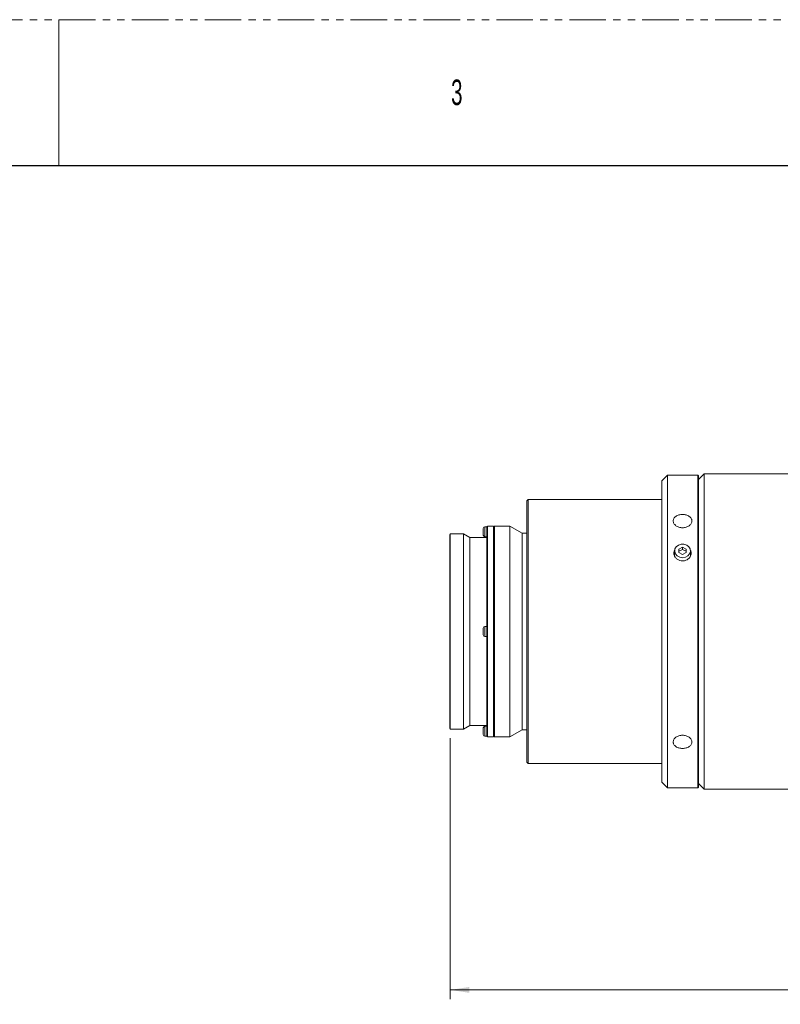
# Model space of a CAD drawing. Header units: millimetres. Extents: x 0 to 1118, y 0 to 864.
# Tile 72 of 78: x 692 to 824, y 692 to 864. Entities that reach past the tile are written whole.
import ezdxf

# ---------------------------------------------------------------- set-up
doc = ezdxf.new("R2010")
doc.units = ezdxf.units.MM
doc.linetypes.add('PHANTOM', pattern=[12.7, 6.35, -1.27, 1.27, -1.27, 1.27, -1.27])
doc.styles.add('SLDTEXTSTYLE1', font='TXT', dxfattribs={"width": 0.6})
doc.styles.add('SLDTEXTSTYLE3', font='TXT', dxfattribs={"width": 0.605})
doc.dimstyles.new('SLDDIMSTYLE2', dxfattribs={"dimtxt": 3.175, "dimasz": 3.302, "dimexe": 0, "dimexo": 0.0625, "dimgap": 0.79375, "dimtad": 0, "dimtih": 1, "dimtoh": 1, "dimlfac": 2, "dimrnd": 1e-09, "dimzin": 4, "dimdsep": 46, "dimtxsty": 'SLDTEXTSTYLE3', "dimsah": 1, "dimcen": 0.09, "dimadec": 0, "dimazin": 1, "dimtfac": 1, "dimtofl": 0, "dimtmove": 0, "dimatfit": 3, "dimfxl": 1, "dimfrac": 2, "dimtolj": 1, "dimtzin": 12, "dimarcsym": 0})

# ---------------------------------------------------------------- blocks, each defined once
blk = doc.blocks.new('_D_35')
at = {"color": 7, "linetype": 'Continuous', "lineweight": 0}
for p, q in [((766.66, 738.38), (766.66, 692.92)), ((924.76, 725.33), (924.76, 692.92)), ((766.66, 694.52), (839.04, 694.52)), ((924.76, 694.52), (852.38, 694.52))]:
    blk.add_line(p, q, dxfattribs=at)
for points in [[(766.66, 694.52), (769.96, 694.01), (769.96, 695.03)], [(924.76, 694.52), (921.45, 695.03), (921.45, 694.01)]]:
    blk.add_solid(points, dxfattribs=at)
at = {"color": 7, "linetype": 'Continuous', "lineweight": 0, "insert": (839.04, 696.18), "char_height": 3.175, "attachment_point": 1, "style": 'SLDTEXTSTYLE3'}
blk.add_mtext('316.20', dxfattribs=at)

msp = doc.modelspace()

# ---------------------------------------------------------------- linework, layer by layer
at = {"color": 7, "linetype": 'PHANTOM', "lineweight": 0}
msp.add_line((0, 863.6), (1117.6, 863.6), dxfattribs=at)
at = {"color": 7, "linetype": 'Continuous', "lineweight": 0}
msp.add_line((698.5, 863.6), (698.5, 838.2), dxfattribs=at)
at = {"color": 7, "linetype": 'Continuous', "lineweight": 30}
msp.add_line((12.7, 838.2), (1104.9, 838.2), dxfattribs=at)
at = {"color": 7, "linetype": 'Continuous', "lineweight": 15}
for p, q in [((804.5061, 784.2319), (803.5061, 783.2319)), ((809.7561, 784.2319), (804.5061, 784.2319)), ((804.5061, 784.2319), (804.5061, 729.7319)), ((809.8561, 784.1319), (809.7561, 784.2319)), ((809.7561, 784.2319), (809.7561, 729.7319)), ((810.8561, 784.4819), (809.8561, 783.4819)), ((853.4811, 784.4819), (810.8561, 784.4819)), ((810.8561, 784.4819), (810.8561, 729.4819)), ((803.5061, 783.2319), (803.5061, 730.7319)), ((809.8561, 784.1319), (809.8561, 729.8319)), ((780.2311, 779.9819), (779.9811, 779.7319)), ((779.9811, 779.7319), (779.9811, 734.2319)), ((803.5061, 779.9819), (780.2311, 779.9819)), ((780.2311, 779.9819), (780.2311, 733.9819)), ((766.6561, 773.9819), (766.5561, 773.8819)), ((766.5561, 773.8819), (766.5561, 740.0819)), ((768.9561, 773.9819), (766.6561, 773.9819)), ((766.6561, 773.9819), (766.6561, 739.9819)), ((770.0386, 773.3569), (768.9561, 773.9819)), ((768.9561, 773.9819), (768.9561, 739.9819)), ((772.3811, 774.9319), (772.3811, 773.7819)), ((773.0311, 775.2319), (772.6811, 775.2319)), ((773.1311, 775.3569), (773.0311, 775.2569)), ((773.0311, 775.2569), (773.0311, 738.7069)), ((774.1811, 775.3569), (773.1311, 775.3569)), ((773.1311, 775.3569), (773.1311, 738.6069)), ((774.2811, 775.2569), (774.1811, 775.3569)), ((774.1811, 775.3569), (774.1811, 738.6069)), ((774.3811, 775.3569), (774.2811, 775.2569)), ((774.2811, 775.2569), (774.2811, 738.7069)), ((777.0311, 775.3569), (774.3811, 775.3569)), ((774.3811, 775.3569), (774.3811, 738.6069)), ((779.1962, 774.1069), (777.0311, 775.3569)), ((777.0311, 775.3569), (777.0311, 738.6069)), ((779.9811, 774.1069), (779.1962, 774.1069)), ((779.1962, 774.1069), (779.1962, 739.8569)), ((773.0311, 773.3569), (770.0386, 773.3569)), ((770.0386, 773.3569), (770.0386, 740.6069)), ((772.6811, 773.4819), (773.0311, 773.4819)), ((805.7311, 771.0319), (805.7311, 770.2819)), ((806.4811, 771.3444), (807.1061, 771.6569)), ((806.4811, 770.7194), (806.4811, 771.3444)), ((806.4811, 770.9694), (807.1061, 771.2819)), ((807.1061, 770.4069), (806.4811, 770.7194)), ((807.1061, 771.6569), (807.7311, 771.3444)), ((807.1061, 771.6569), (807.1061, 771.2819)), ((807.1061, 771.2819), (807.7311, 770.9694)), ((807.7311, 770.7194), (807.1061, 770.4069)), ((807.7311, 771.3444), (807.7311, 770.7194)), ((808.4811, 770.2819), (808.4811, 771.0319)), ((772.3811, 757.5569), (772.3811, 756.4069)), ((773.0311, 757.8569), (772.6811, 757.8569)), ((772.6811, 756.1069), (773.0311, 756.1069)), ((766.5561, 740.0819), (766.6561, 739.9819)), ((766.6561, 739.9819), (768.9561, 739.9819)), ((768.9561, 739.9819), (770.0386, 740.6069)), ((770.0386, 740.6069), (773.0311, 740.6069)), ((772.3811, 740.1819), (772.3811, 739.0319)), ((773.0311, 740.4819), (772.6811, 740.4819)), ((777.0311, 738.6069), (779.1962, 739.8569)), ((779.1962, 739.8569), (779.9811, 739.8569)), ((772.6811, 738.7319), (773.0311, 738.7319)), ((773.0311, 738.7069), (773.1311, 738.6069)), ((773.1311, 738.6069), (774.1811, 738.6069)), ((774.1811, 738.6069), (774.2811, 738.7069)), ((774.2811, 738.7069), (774.3811, 738.6069)), ((774.3811, 738.6069), (777.0311, 738.6069)), ((779.9811, 734.2319), (780.2311, 733.9819)), ((780.2311, 733.9819), (803.5061, 733.9819)), ((803.5061, 730.7319), (804.5061, 729.7319)), ((804.5061, 729.7319), (809.7561, 729.7319)), ((809.7561, 729.7319), (809.8561, 729.8319)), ((809.8561, 730.4819), (810.8561, 729.4819)), ((810.8561, 729.4819), (853.4811, 729.4819))]:
    msp.add_line(p, q, dxfattribs=at)
at = {"color": 9, "linetype": 'Continuous', "lineweight": 15}
for p, q in [((772.6811, 775.2319), (772.6811, 773.4819)), ((772.6811, 757.8569), (772.6811, 756.1069)), ((772.6811, 740.4819), (772.6811, 738.7319))]:
    msp.add_line(p, q, dxfattribs=at)
at = {"color": 7, "linetype": 'Continuous', "lineweight": 15, "flags": 128}
for points in [[(807.1061, 769.8411), (806.6094, 769.9216), (806.1797, 770.1519), (805.8752, 770.5011), (805.7369, 770.9221), (805.7836, 771.3578), (806.0088, 771.7495), (806.3822, 772.0444), (806.8534, 772.2024), (807.3587, 772.2024), (807.8299, 772.0444), (808.2033, 771.7495), (808.4286, 771.3578), (808.4752, 770.9221), (808.3369, 770.5011), (808.0324, 770.1519), (807.6028, 769.9216), (807.1061, 769.8411)], [(805.7311, 770.8011), (805.6289, 770.5075), (805.6126, 770.4027)], [(808.5909, 770.4664), (808.5833, 770.5075), (808.4811, 770.8011)], [(805.7311, 770.2819), (805.7369, 770.1721), (805.7806, 769.9651)], [(808.4444, 770.0089), (808.4752, 770.1721), (808.4811, 770.2819)]]:
    msp.add_lwpolyline(points, dxfattribs=at)
at = {"color": 7, "linetype": 'Continuous', "lineweight": 15}
for centre, start, end in [((772.6811, 774.9319), 90, 180), ((772.6811, 773.7819), 180, 270), ((772.6811, 757.5569), 90, 180), ((772.6811, 756.4069), 180, 270), ((772.6811, 740.1819), 90, 180), ((772.6811, 739.0319), 180, 270)]:
    msp.add_arc(centre, 0.3, start, end, dxfattribs=at)
for points, knots in [([(807.1061, 775.0672), (806.9987, 775.0672), (806.8931, 775.0751), (806.6854, 775.1061), (806.5822, 775.1294), (806.3854, 775.1903), (806.2921, 775.2275), (806.1155, 775.315), (806.0318, 775.3658), (805.882, 775.4763), (805.8147, 775.5363), (805.6959, 775.6661), (805.6455, 775.7348), (805.5644, 775.8763), (805.5332, 775.95), (805.4915, 776.1), (805.4811, 776.175), (805.481, 776.3249), (805.4916, 776.4006), (805.533, 776.5463), (805.5637, 776.6167), (805.6451, 776.7526), (805.6959, 776.818), (805.8135, 776.9384), (805.8807, 776.9942), (806.0323, 777.097), (806.1144, 777.1423), (806.2904, 777.2215), (806.3853, 777.2555), (806.5822, 777.31), (806.6835, 777.3305), (806.8917, 777.3582), (806.9994, 777.3653), (807.2115, 777.3654), (807.317, 777.3586), (807.5265, 777.3309), (807.6292, 777.3102), (807.8248, 777.2561), (807.9192, 777.2225), (808.0971, 777.1427), (808.179, 777.0974), (808.329, 776.996), (808.3977, 776.9392), (808.5158, 776.8185), (808.5658, 776.7544), (808.6475, 776.6186), (808.6789, 776.5469), (808.7203, 776.4017), (808.731, 776.3275), (808.7312, 776.1759), (808.7207, 776.1005), (808.6796, 775.952), (808.6485, 775.8778), (808.567, 775.7353), (808.5172, 775.6674), (808.3995, 775.5384), (808.3309, 775.4769), (808.1811, 775.3663), (808.0994, 775.3165), (807.9221, 775.2283), (807.8274, 775.1906), (807.5342, 775.0997), (807.3208, 775.0672), (807.1061, 775.0672)], [0, 0, 0, 0, 0.03125, 0.03125, 0.0625, 0.0625, 0.09375, 0.09375, 0.125, 0.125, 0.15625, 0.15625, 0.1875, 0.1875, 0.21875, 0.21875, 0.25, 0.25, 0.28125, 0.28125, 0.3125, 0.3125, 0.34375, 0.34375, 0.375, 0.375, 0.40625, 0.40625, 0.4375, 0.4375, 0.46875, 0.46875, 0.5, 0.5, 0.53125, 0.53125, 0.5625, 0.5625, 0.59375, 0.59375, 0.625, 0.625, 0.65625, 0.65625, 0.6875, 0.6875, 0.71875, 0.71875, 0.75, 0.75, 0.78125, 0.78125, 0.8125, 0.8125, 0.84375, 0.84375, 0.875, 0.875, 0.90625, 0.90625, 0.9375, 0.9375, 1, 1, 1, 1]), ([(807.1061, 769.2872), (806.9376, 769.302), (806.6005, 769.3316), (806.1516, 769.5619), (805.8112, 769.8979), (805.612, 770.3168), (805.5984, 770.7535), (805.6603, 771.0562), (805.7592, 771.1734), (805.7604, 771.1749)], [0, 0, 0, 0, 0.16625891, 0.33251171, 0.49892292, 0.66543757, 0.83178028, 0.99794441, 1, 1, 1, 1]), ([(808.4469, 771.1481), (808.475, 771.1076), (808.5889, 770.9435), (808.6281, 770.5937), (808.5462, 770.158), (808.292, 769.7634), (807.907, 769.4653), (807.488, 769.3089), (807.2129, 769.2933), (807.1061, 769.2872)], [0, 0, 0, 0, 0.05492494, 0.22268878, 0.39023195, 0.55777491, 0.72553814, 0.89339939, 1, 1, 1, 1]), ([(807.1061, 736.5985), (806.9987, 736.5985), (806.8931, 736.6055), (806.6854, 736.633), (806.5822, 736.6538), (806.3854, 736.7083), (806.2921, 736.7417), (806.1155, 736.821), (806.0318, 736.8672), (805.882, 736.9687), (805.8147, 737.0243), (805.6959, 737.1458), (805.6455, 737.2107), (805.5644, 737.3458), (805.5332, 737.417), (805.4915, 737.5636), (805.4811, 737.6377), (805.481, 737.7876), (805.4916, 737.8642), (805.533, 738.0133), (805.5637, 738.0862), (805.6451, 738.2285), (805.6959, 738.2977), (805.8135, 738.4263), (805.8807, 738.4866), (806.0323, 738.5984), (806.1144, 738.6483), (806.2904, 738.7356), (806.3853, 738.7735), (806.5822, 738.8344), (806.6835, 738.8574), (806.8917, 738.8886), (806.9994, 738.8966), (807.2115, 738.8966), (807.317, 738.889), (807.5265, 738.8579), (807.6292, 738.8346), (807.8248, 738.7742), (807.9192, 738.7368), (808.0971, 738.6486), (808.179, 738.5989), (808.329, 738.4886), (808.3977, 738.4273), (808.5158, 738.2982), (808.5658, 738.2304), (808.6475, 738.0882), (808.6789, 738.0139), (808.7203, 737.8653), (808.731, 737.7902), (808.7312, 737.6386), (808.7207, 737.5641), (808.6796, 737.4189), (808.6485, 737.3473), (808.567, 737.2112), (808.5172, 737.147), (808.3995, 737.0263), (808.3309, 736.9693), (808.1811, 736.8677), (808.0994, 736.8223), (807.9221, 736.7425), (807.8274, 736.7086), (807.5342, 736.6272), (807.3208, 736.5985), (807.1061, 736.5985)], [0, 0, 0, 0, 0.03125, 0.03125, 0.0625, 0.0625, 0.09375, 0.09375, 0.125, 0.125, 0.15625, 0.15625, 0.1875, 0.1875, 0.21875, 0.21875, 0.25, 0.25, 0.28125, 0.28125, 0.3125, 0.3125, 0.34375, 0.34375, 0.375, 0.375, 0.40625, 0.40625, 0.4375, 0.4375, 0.46875, 0.46875, 0.5, 0.5, 0.53125, 0.53125, 0.5625, 0.5625, 0.59375, 0.59375, 0.625, 0.625, 0.65625, 0.65625, 0.6875, 0.6875, 0.71875, 0.71875, 0.75, 0.75, 0.78125, 0.78125, 0.8125, 0.8125, 0.84375, 0.84375, 0.875, 0.875, 0.90625, 0.90625, 0.9375, 0.9375, 1, 1, 1, 1])]:
    msp.add_open_spline(points, degree=3, knots=knots, dxfattribs=at)

# ---------------------------------------------------------------- texts
at = {"color": 7, "linetype": 'Continuous', "lineweight": 0, "insert": (766.7943, 853.1727), "char_height": 4.445, "attachment_point": 1, "style": 'SLDTEXTSTYLE1'}
msp.add_mtext('3', dxfattribs=at)

# ---------------------------------------------------------------- dimensions: what is measured, and where the dimension line sits
at = {"color": 7, "linetype": 'Continuous', "lineweight": 0}
dim = msp.add_linear_dim(base=(766.6561, 694.5199), p1=(924.7561, 726.9319), p2=(766.6561, 739.9819), dimstyle='SLDDIMSTYLE2', dxfattribs=at)
dim.commit()
dim.dimension.update_dxf_attribs({"geometry": '_D_35', "text_midpoint": (845.7061, 694.5199), "dimtype": 160})

doc.saveas('drawing.dxf')
